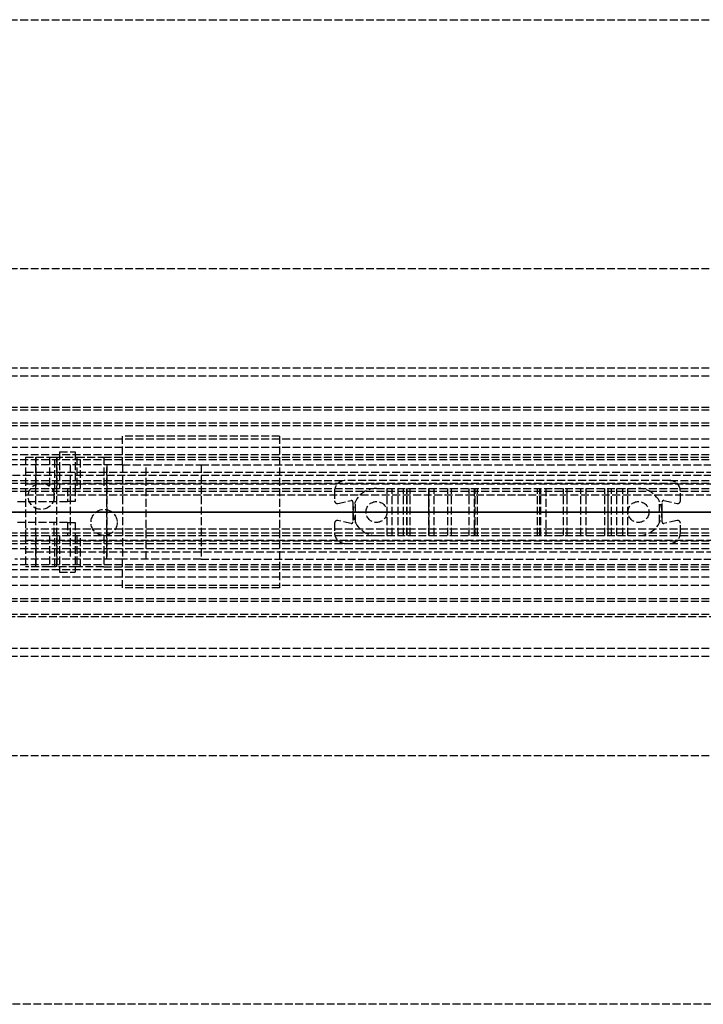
# Model space of a CAD drawing. Header units: millimetres. Extents: x -1 to 2050, y -94 to 94.
# Tile 10 of 14: x 110 to 240, y -94 to 94. Entities that reach past the tile are written whole.
import ezdxf

# ---------------------------------------------------------------- set-up
doc = ezdxf.new("R2010")
doc.units = ezdxf.units.MM
doc.header["$LTSCALE"] = 10
doc.linetypes.add('ALLCAD_Strich', pattern=[0.2, 0.15, -0.05])
doc.layers.add('BESCH_KONT_sich_schn_ansi_2d', color=40, linetype='Continuous')
doc.layers.add('BESCH_KONT_sich_schn_grun_2d', color=10, linetype='Continuous')

msp = doc.modelspace()

# ---------------------------------------------------------------- linework, layer by layer
at = {"layer": 'BESCH_KONT_sich_schn_ansi_2d', "linetype": 'ALLCAD_Strich'}
for p, q in [((0, 0, 9), (993, 0, 9)), ((0, 0, 2287.5), (995, 0, 2287.5)), ((0, 0, 2368), (2050, 0, 2368)), ((2050, 0, 2418), (0, 0, 2418)), ((0, 0, 8), (993, 0, 8)), ((0, 0, 2324), (2020, 0, 2324)), ((2020, 0, 2325.5), (0, 0, 2325.5)), ((0, 0, 2352.5), (2020, 0, 2352.5)), ((0, 0, 2326.5), (2020, 0, 2326.5)), ((0, 0, 2322), (2020, 0, 2322)), ((0, 0, 2355), (2020, 0, 2355)), ((0, 0, 2350.5), (2020, 0, 2350.5)), ((0, 0, 2350), (2020, 0, 2350)), ((0, 0, 26), (1035, 0, 26)), ((1035, 0, 2294), (0, 0, 2294)), ((0, 0, 25), (1035, 0, 25)), ((0, 0, 26), (1035, 0, 26)), ((2050, 0, 2361.5), (0, 0, 2361.5)), ((2050, 0, 2362), (0, 0, 2362)), ((0, 0, 2359), (2050, 0, 2359)), ((0, 0, 2359.5), (2050, 0, 2359.5)), ((0, 0, 2353), (2050, 0, 2353)), ((85.61, 0, 2340), (119, 0, 2340)), ((134, 0, 2297), (108.94, 0, 2297)), ((116.5, 0, 2329), (109.89, 0, 2329)), ((111, 0, 2328.2), (396.95, 0, 2328.2)), ((111, 0, 2324.98), (111, 0, 2321.2)), ((111, 0, 2326.3), (111, 0, 2324.98)), ((111, 0, 2337.24), (111, 0, 2326.3)), ((115.61, 0, 2337.24), (111, 0, 2337.24)), ((111, 0, 2326.3), (408.02, 0, 2326.3)), ((111, 0, 2324.98), (409.1, 0, 2324.98)), ((419.45, 0, 2321.2), (111, 0, 2321.2)), ((111.5, 0, 2294), (111.5, 0, 2297)), ((116.6, 0, 2337.81), (115.61, 0, 2337.24)), ((116.5, 0, 2294), (116.5, 0, 2297)), ((119.5, 0, 2365), (119.5, 0, 2362)), ((129.5, 0, 2365), (119.5, 0, 2365)), ((120.5, 0, 2338.5), (120.5, 0, 2333)), ((125.93, 0, 2343.2), (120.8, 0, 2340.24)), ((123.5, 0, 2294), (123.5, 0, 2297)), ((125.93, 0, 2343.2), (388.1, 0, 2343.2)), ((126.5, 0, 2362), (126.5, 0, 2355)), ((126.5, 0, 2359), (126.5, 0, 2362)), ((128.5, 0, 2294), (128.5, 0, 2297)), ((129.5, 0, 2355), (129.5, 0, 2359)), ((129.5, 0, 2359), (129.5, 0, 2365)), ((134, 0, 2294), (134, 0, 2297)), ((144.5, 0, 2359), (144.5, 0, 2362)), ((159.5, 0, 2359), (159.5, 0, 2355)), ((170, 0, 2349.5), (172, 0, 2349.5)), ((170, 0, 2351.5), (170, 0, 2349.5)), ((172, 0, 2351.5), (170, 0, 2351.5)), ((170.6, 0, 2351.5), (170.6, 0, 2349.5)), ((234, 0, 2349.5), (172, 0, 2349.5)), ((172, 0, 2351.5), (172, 0, 2349.5)), ((172, 0, 2351.5), (234, 0, 2351.5)), ((173.14, 0, 2351.5), (173.14, 0, 2349.5)), ((173.5, 0, 2351.5), (173.5, 0, 2349.5)), ((173.98, 0, 2346.5), (173.5, 0, 2349.5)), ((178, 0, 2346.5), (173.98, 0, 2346.5)), ((176, 0, 2351.5), (176, 0, 2346.5)), ((178, 0, 2346.5), (180.01, 0, 2346.5)), ((178, 0, 2349.5), (178, 0, 2346.5)), ((180, 0, 2351.5), (180, 0, 2346.5)), ((181.01, 0, 2346.23), (182.16, 0, 2345.57)), ((183.16, 0, 2345.3), (184.43, 0, 2345.3)), ((183.8, 0, 2342.7), (183.8, 0, 2341.7)), ((184.43, 0, 2345.3), (183.8, 0, 2342.7)), ((187.96, 0, 2341.5), (183.84, 0, 2341.5)), ((188, 0, 2343.89), (188.01, 0, 2343.89)), ((188, 0, 2343.89), (188.01, 0, 2343.89)), ((188, 0, 2343.89), (188.01, 0, 2343.89)), ((188, 0, 2343.9), (188.01, 0, 2343.9)), ((188, 0, 2343.9), (188.01, 0, 2343.9)), ((188, 0, 2343.9), (188.01, 0, 2343.9)), ((188, 0, 2343.9), (188.01, 0, 2343.9)), ((188, 0, 2343.89), (188.01, 0, 2343.89)), ((188, 0, 2343.89), (188.01, 0, 2343.89)), ((188, 0, 2341.7), (188, 0, 2343.9)), ((188, 0, 2343.89), (188.01, 0, 2343.89)), ((188, 0, 2343.9), (188.01, 0, 2343.9)), ((188, 0, 2343.9), (188.01, 0, 2343.9)), ((188, 0, 2343.9), (188.01, 0, 2343.9)), ((188, 0, 2343.89), (188.01, 0, 2343.89)), ((188, 0, 2343.89), (188.01, 0, 2343.89)), ((188.01, 0, 2343.9), (188.01, 0, 2343.9)), ((188.01, 0, 2343.9), (188.01, 0, 2343.89)), ((188.01, 0, 2343.89), (188.01, 0, 2343.89)), ((189, 0, 2344.9), (191.61, 0, 2344.9)), ((192.29, 0, 2344.64), (195.69, 0, 2341.5)), ((196.62, 0, 2341.5), (195.69, 0, 2341.5)), ((196.8, 0, 2342), (196.8, 0, 2346)), ((197.3, 0, 2346.5), (208.7, 0, 2346.5)), ((209.2, 0, 2346), (209.2, 0, 2342)), ((210.31, 0, 2341.5), (209.38, 0, 2341.5)), ((210.31, 0, 2341.5), (213.71, 0, 2344.64)), ((214.39, 0, 2344.9), (217, 0, 2344.9)), ((218, 0, 2343.9), (218, 0, 2341.7)), ((222.16, 0, 2341.5), (218.04, 0, 2341.5)), ((221.57, 0, 2345.3), (222.84, 0, 2345.3)), ((222.2, 0, 2342.7), (221.57, 0, 2345.3)), ((222.2, 0, 2341.7), (222.2, 0, 2342.7)), ((223.84, 0, 2345.57), (224.99, 0, 2346.23)), ((225.99, 0, 2346.5), (228, 0, 2346.5)), ((226, 0, 2351.5), (226, 0, 2346.5)), ((232.02, 0, 2346.5), (228, 0, 2346.5)), ((228, 0, 2349.5), (228, 0, 2346.5)), ((230, 0, 2351.5), (230, 0, 2346.5)), ((232.5, 0, 2349.5), (232.02, 0, 2346.5)), ((232.5, 0, 2351.5), (232.5, 0, 2349.5)), ((232.86, 0, 2351.5), (232.86, 0, 2349.5)), ((234, 0, 2349.5), (236, 0, 2349.5)), ((236, 0, 2351.5), (234, 0, 2351.5)), ((234, 0, 2351.5), (234, 0, 2349.5)), ((235.4, 0, 2351.5), (235.4, 0, 2349.5)), ((236, 0, 2351.5), (236, 0, 2349.5))]:
    msp.add_line(p, q, dxfattribs=at)
at = {"layer": 'BESCH_KONT_sich_schn_ansi_2d', "linetype": 'ALLCAD_Strich', "extrusion": (0, -1, 0)}
for centre, radius in [((115, 2333.5), 2), ((115, 2333.5), 2), ((119, 2338.5), 1.5)]:
    msp.add_circle(centre, radius, dxfattribs=at)
at = {"layer": 'BESCH_KONT_sich_schn_ansi_2d', "linetype": 'ALLCAD_Strich', "extrusion": (0, 1, 0)}
msp.add_circle((-115, 2333.5), 2, dxfattribs=at)
for centre, radius, start, end in [((-116.5, 2333), 4, 180, 270), ((-119, 2338.5), 2.5, 135.9783, 344.0144), ((-180.01, 2344.5), 2, 90, 120), ((-189, 2343.9), 1, 0.0001, 90), ((-191.61, 2343.9), 1, 90, 132.6467), ((-197.3, 2346), 0.5, 0, 90), ((-208.7, 2346), 0.5, 90, 180), ((-214.39, 2343.9), 1, 47.3533, 90), ((-217, 2343.9), 1, 90, 179.9999), ((-225.99, 2344.5), 2, 60, 90)]:
    msp.add_arc(centre, radius, start, end, dxfattribs=at)
at = {"layer": 'BESCH_KONT_sich_schn_ansi_2d', "linetype": 'ALLCAD_Strich', "extrusion": (0, -1, 0)}
for centre, radius, start, end in [((183.16, 2347.3), 2, 240, 270), ((184.3, 2341.7), 0.5, 180, 203.5782), ((187.5, 2341.7), 0.5, 336.4218, 359.9999), ((196, 2342), 0.801, 321.3195, 360), ((210, 2342), 0.801, 180, 218.6805), ((218.5, 2341.7), 0.5, 180.0001, 203.5782), ((221.7, 2341.7), 0.5, 336.4218, 0), ((222.84, 2347.3), 2, 270, 300)]:
    msp.add_arc(centre, radius, start, end, dxfattribs=at)
at = {"layer": 'BESCH_KONT_sich_schn_grun_2d', "linetype": 'ALLCAD_Strich'}
for p, q in [((0, 94), (2050, 94)), ((0, 46.5), (2050, 46.5)), ((0, 27.5), (2050, 27.5)), ((0, 27.5), (2050, 27.5)), ((0, 26), (2050, 26)), ((0, 20), (1035, 20)), ((0, 19.5), (2050, 19.5)), ((0, 17), (2050, 17)), ((0, 16.5), (2020, 16.5)), ((0, 14), (2020, 14)), ((129.5, 9), (129.5, 14.5)), ((159.5, 14.5), (129.5, 14.5)), ((159.5, 14.5), (159.5, -14.5)), ((0, 12.38), (2020, 12.38)), ((117.5, 11.5), (120.5, 11.5)), ((117.5, 11.5), (117.5, 4.5)), ((120.5, 11.5), (120.5, 4.5)), ((0, 11), (1035, 11)), ((30, 10), (1035, 10)), ((30, 10), (1035, 10)), ((111, 10.5), (115.61, 10.5)), ((111, 10.5), (111, 4.5)), ((113, -10.5), (113, 10.5)), ((113, 10.5), (113, 4.5)), ((115.61, 10.5), (116.6, 10.5)), ((115.61, 10.5), (115.61, 4.5)), ((116.6, 10.5), (120.8, 10.5)), ((116.6, 4.5), (116.6, 10.5)), ((117, -10.5), (117, 10.5)), ((117, 10.5), (117, 4.5)), ((120.8, 10.5), (120.8, 4.5)), ((120.8, 10.5), (125.93, 10.5)), ((121.5, 4.5), (121.5, 10.5)), ((125.93, 10.5), (388.1, 10.5)), ((125.93, 10.5), (125.93, 4.5)), ((119.5, 9), (98.54, 9)), ((111, 7.63), (408.02, 7.63)), ((119.5, 9), (119.5, -9)), ((129.5, 9), (119.5, 9)), ((126.5, 9), (126.5, -9)), ((126.5, -9), (126.5, 9)), ((129.5, 9), (129.5, -9)), ((129.5, 9), (144.5, 9)), ((134, -9), (134, 9)), ((144.5, 9), (619.5, 9)), ((144.5, 9), (144.5, -9)), ((2020, 7), (0, 7)), ((0, 6), (172, 6)), ((234, 6), (172, 6)), ((234, 6), (2020, 6)), ((0, 4.5), (2020, 4.5)), ((0, 4), (2020, 4)), ((0.02, 5.5), (2020, 5.5)), ((111, 5.4), (409.1, 5.4)), ((111, 4.5), (111, -4.5)), ((116.5, 2), (116.5, 4.5)), ((119, 4.5), (119, 2)), ((120.5, 4.5), (120.5, 2)), ((170, 4), (170, 2.12)), ((180.01, -4.5), (180.01, 4.5)), ((181.01, -4.5), (181.01, 4.5)), ((182.16, -4.5), (182.16, 4.5)), ((183.16, -4.5), (183.16, 4.5)), ((183.8, -4.5), (183.8, 4.5)), ((183.84, -4.5), (183.84, 4.5)), ((184.43, -4.5), (184.43, 4.5)), ((187.96, 4.5), (187.96, -4.5)), ((188, -4.5), (188, 4.5)), ((188, 0.01), (188, 4.5)), ((189, -4.5), (189, 4.5)), ((191.61, -4.5), (191.61, 4.5)), ((192.29, -4.5), (192.29, 4.5)), ((195.69, -4.5), (195.69, 4.5)), ((196.62, 4.5), (196.62, -4.5)), ((196.8, -4.5), (196.8, 4.5)), ((196.8, -4.5), (196.8, 4.5)), ((197.3, -4.5), (197.3, 4.5)), ((208.7, -4.5), (208.7, 4.5)), ((209.2, -4.5), (209.2, 4.5)), ((209.2, -4.5), (209.2, 4.5)), ((209.38, -4.5), (209.38, 4.5)), ((210.31, 4.5), (210.31, -4.5)), ((213.71, -4.5), (213.71, 4.5)), ((214.39, -4.5), (214.39, 4.5)), ((217, -4.5), (217, 4.5)), ((218, -4.5), (218, 4.5)), ((218, -4.5), (218, 4.5)), ((218.04, -4.5), (218.04, 4.5)), ((221.57, -4.5), (221.57, 4.5)), ((222.16, 4.5), (222.16, -4.5)), ((222.2, -4.5), (222.2, 4.5)), ((222.84, -4.5), (222.84, 4.5)), ((223.84, -4.5), (223.84, 4.5)), ((224.99, -4.5), (224.99, 4.5)), ((225.99, -4.5), (225.99, 4.5)), ((236, 2.12), (236, 4)), ((109.5, 2), (119, 2)), ((111, 3.3), (419.45, 3.3)), ((120.5, 2), (119, 2)), ((170.6, 1.63), (173.14, 2.17)), ((173.98, -2.01), (173.98, 2.01)), ((232.02, -2.01), (232.02, 2.01)), ((232.86, 2.17), (235.4, 1.63)), ((173.5, 1.88), (173.5, -1.88)), ((188, -0.01), (188, 0.01)), ((188, 0.01), (188.01, 0.01)), ((188, 0.01), (188.01, 0.01)), ((188, 0.01), (188.01, 0.01)), ((188, 0.01), (188.01, 0.01)), ((188, 0.01), (188.01, 0.01)), ((188, 0.01), (188.01, 0.01)), ((188, 0.01), (188, 0.01)), ((188, 0.01), (188.01, 0.01)), ((188, 0), (188.01, 0)), ((188, 0), (188.01, 0)), ((188, 0), (188.01, 0)), ((188, 0), (188.01, 0)), ((188.01, 0), (188.01, 0.01)), ((188.01, 0.01), (188.01, 0.01)), ((188.01, 0.01), (188.01, 0.01)), ((188.01, 0), (188.01, 0)), ((188.01, 0), (188.01, 0)), ((232.5, -1.88), (232.5, 1.88)), ((173.14, -2.17), (170.6, -1.63)), ((188, 0), (188.01, 0)), ((188, 0), (188.01, 0)), ((188, 0), (188.01, 0)), ((188, 0), (188.01, 0)), ((188, 0), (188.01, 0)), ((188, -4.5), (188, -0.01)), ((188, -0.01), (188.01, -0.01)), ((188, -0.01), (188.01, -0.01)), ((188, -0.01), (188.01, -0.01)), ((188, -0.01), (188.01, -0.01)), ((188, -0.01), (188.01, -0.01)), ((188, -0.01), (188.01, -0.01)), ((188, -0.01), (188.01, -0.01)), ((188, -0.01), (188, -0.01)), ((188.01, 0), (188.01, 0)), ((188.01, 0), (188.01, -0.01)), ((188.01, -0.01), (188.01, -0.01)), ((188.01, -0.01), (188.01, -0.01)), ((235.4, -1.63), (232.86, -2.17)), ((119, -2), (109.5, -2)), ((419.45, -3.3), (111, -3.3)), ((116.5, -4.5), (116.5, -2)), ((119, -2), (120.5, -2)), ((119, -2), (119, -4.5)), ((120.5, -2), (120.5, -4.5)), ((170, -2.12), (170, -4)), ((236, -4), (236, -2.12)), ((0, -4), (2020, -4)), ((0, -4.5), (2020, -4.5)), ((0, -5.5), (2020, -5.5)), ((111, -4.5), (111, -10.5)), ((111, -5.4), (409.1, -5.4)), ((113, -4.5), (113, -10.5)), ((115.61, -4.5), (115.61, -10.5)), ((116.6, -10.5), (116.6, -4.5)), ((117, -4.5), (117, -10.5)), ((117.5, -4.5), (117.5, -11.5)), ((120.5, -4.5), (120.5, -11.5)), ((120.8, -4.5), (120.8, -10.5)), ((121.5, -10.5), (121.5, -4.5)), ((125.93, -4.5), (125.93, -10.5)), ((0, -6), (172, -6)), ((0, -7), (2020, -7)), ((172, -6), (234, -6)), ((234, -6), (2020, -6)), ((119.5, -9), (108.94, -9)), ((111, -7.63), (408.02, -7.63)), ((129.5, -9), (119.5, -9)), ((129.5, -14.5), (129.5, -9)), ((144.5, -9), (129.5, -9)), ((144.5, -9), (619.5, -9)), ((0, -11), (1035, -11)), ((30, -10), (1035, -10)), ((30, -10), (1035, -10)), ((115.61, -10.5), (111, -10.5)), ((116.6, -10.5), (115.61, -10.5)), ((120.8, -10.5), (116.6, -10.5)), ((125.93, -10.5), (120.8, -10.5)), ((125.93, -10.5), (388.1, -10.5)), ((0, -12.38), (2020, -12.38)), ((117.5, -11.5), (120.5, -11.5)), ((0, -14), (2020, -14)), ((159.5, -14.5), (129.5, -14.5)), ((0, -16.5), (2020, -16.5)), ((0, -17), (2050, -17)), ((0, -19.5), (2050, -19.5)), ((1035, -20), (0, -20)), ((0, -26), (2050, -26)), ((0, -27.5), (2050, -27.5)), ((0, -27.5), (2050, -27.5)), ((0, -46.5), (2050, -46.5)), ((2050, -94), (0, -94))]:
    msp.add_line(p, q, dxfattribs=at)
for centre, radius in [((114, 3), 2.5), ((178, 0), 2), ((228, 0), 2), ((126, -2), 2.5)]:
    msp.add_circle(centre, radius, dxfattribs=at)
for centre, radius, start, end in [((172, 4), 2, 90, 180), ((234, 4), 2, 0, 90), ((178, 0), 4.5, 90, 180), ((228, 0), 4.5, 0, 90), ((170.5, 2.12), 0.5, 180, 282.0948), ((173.2, 1.88), 0.3, 0, 102.0948), ((232.8, 1.88), 0.3, 77.9052, 180), ((235.5, 2.12), 0.5, 257.9052, 0), ((170.5, -2.12), 0.5, 77.9052, 180), ((173.2, -1.88), 0.3, 257.9052, 0), ((178, 0), 4.5, 180, 270), ((228, 0), 4.5, 270, 0), ((232.8, -1.88), 0.3, 180, 282.0948), ((235.5, -2.12), 0.5, 0, 102.0948), ((172, -4), 2, 180, 270), ((234, -4), 2, 270, 0)]:
    msp.add_arc(centre, radius, start, end, dxfattribs=at)

doc.saveas('drawing.dxf')
